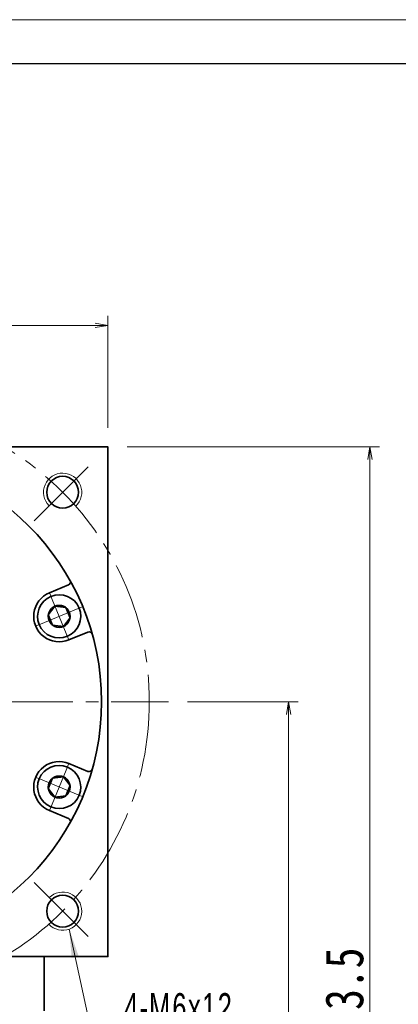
# Model space of a CAD drawing. Header units: millimetres. Extents: x -18 to 578, y -13 to 398.
# Tile 8 of 8: x 378 to 437, y 244 to 398. Entities that reach past the tile are written whole.
import ezdxf

# ---------------------------------------------------------------- set-up
doc = ezdxf.new("R2010")
doc.units = ezdxf.units.MM
doc.set_wipeout_variables(frame=1)
doc.linetypes.add('点画线', pattern=[18, 12, -2, 2, -2])
for name, color, linetype, lineweight in [('中心线层', 1, '点画线', 18), ('图框_外框线', 7, 'Continuous', 18), ('尺寸线层', 3, 'Continuous', 18), ('粗实线层', 7, 'Continuous', 35)]:
    doc.layers.add(name, color=color, linetype=linetype, lineweight=lineweight)
doc.styles.add('宋体', font='SimSun.ttf', dxfattribs={"width": 0.8})
doc.styles.add('标准', font='txt', dxfattribs={"width": 0.667})
doc.dimstyles.new('A水平标注$0', dxfattribs={"dimtxt": 3.5, "dimasz": 2, "dimexe": 1.5, "dimexo": 3, "dimgap": 1.1, "dimtad": 1, "dimtoh": 1, "dimdec": 4, "dimdsep": 46, "dimtxsty": '宋体', "dimblk": 'OPEN', "dimcen": 3, "dimclrd": 3, "dimclre": 3, "dimclrt": 6, "dimadec": 0, "dimazin": 0, "dimtm": 1e-09, "dimtfac": 1, "dimtdec": 4, "dimtix": 1, "dimtmove": 0, "dimatfit": 3, "dimldrblk": 'OPEN', "dimfxl": 0, "dimlwd": 13, "dimlwe": 13, "dimarcsym": 0})

# ---------------------------------------------------------------- blocks, each defined once
blk = doc.blocks.new('_Open')
at = {"color": 0, "linetype": 'ByBlock', "lineweight": -2}
for p, q in [((-1, 0.167), (0, 0)), ((-1, -0.167), (0, 0)), ((0, 0), (-1, 0))]:
    blk.add_line(p, q, dxfattribs=at)
blk = doc.blocks.new('*D29')
at = {"layer": 'Defpoints', "color": 0, "transparency": 16777216}
for p in [(391.77, 350.38), (311.77, 331.32), (391.77, 331.32)]:
    blk.add_point(p, dxfattribs=at)
at = {"layer": '尺寸线层', "color": 3, "lineweight": 13, "transparency": 16777216}
for p, q in [((311.77, 334.32), (311.77, 351.88)), ((391.77, 334.32), (391.77, 351.88)), ((313.77, 350.38), (389.77, 350.38))]:
    blk.add_line(p, q, dxfattribs=at)
at = {"layer": '尺寸线层', "color": 3, "lineweight": 13, "transparency": 16777216, "xscale": 2, "yscale": 2, "zscale": 2, "rotation": 180}
blk.add_blockref('_Open', (311.77, 350.38), dxfattribs=at)
at = {"layer": '尺寸线层', "color": 3, "lineweight": 13, "transparency": 16777216, "xscale": 2, "yscale": 2, "zscale": 2}
blk.add_blockref('_Open', (391.77, 350.38), dxfattribs=at)
at = {"layer": '尺寸线层', "color": 6, "transparency": 16777216, "insert": (351.77, 354.31), "char_height": 6, "attachment_point": 5, "style": '宋体', "bg_fill": 3, "box_fill_scale": 1.1, "bg_fill_color": 257, "bg_fill_transparency": 0}
blk.add_mtext('80', dxfattribs=at)
blk = doc.blocks.new('*X11')
at = {"layer": '尺寸线层', "linetype": 'Continuous'}
blk.add_hatch(color=0, dxfattribs=at).paths.add_polyline_path([(-6.36, 15.51), (-4.86, 11.23), (-5.96, 10.99)], flags=0)
at = {"layer": '尺寸线层', "color": 0, "linetype": 'Continuous'}
blk.add_line((-6.36, 15.51), (-3, 0), dxfattribs=at)
at = {"layer": '尺寸线层', "color": 0}
for p, q in [((-3, 0), (0, 0)), ((0, 0), (19.4, 0)), ((0, 0), (0, 0))]:
    blk.add_line(p, q, dxfattribs=at)
at = {"layer": '尺寸线层', "color": 0, "insert": (2.25, 0.9), "char_height": 4.5, "width": 34.2949, "attachment_point": 7, "line_spacing_factor": 1.15057, "style": '标准'}
blk.add_mtext('\\T1.1;4-M6x12', dxfattribs=at)
blk = doc.blocks.new('*D31')
at = {"layer": 'Defpoints', "color": 0, "transparency": 16777216}
for p in [(401.27, 291.32), (381.57, 157.82), (420.16, 157.82)]:
    blk.add_point(p, dxfattribs=at)
at = {"layer": '尺寸线层', "color": 3, "lineweight": 13, "transparency": 16777216}
for p, q in [((404.27, 291.32), (421.66, 291.32)), ((420.16, 289.32), (420.16, 159.82)), ((384.57, 157.82), (421.66, 157.82))]:
    blk.add_line(p, q, dxfattribs=at)
at = {"layer": '尺寸线层', "color": 3, "lineweight": 13, "transparency": 16777216, "xscale": 2, "yscale": 2, "zscale": 2}
for p, rotation in [((420.16, 291.32), 90), ((420.16, 157.82), 270)]:
    blk.add_blockref('_Open', p, dxfattribs=dict(at, rotation=rotation))
at = {"layer": '尺寸线层', "color": 6, "transparency": 16777216, "insert": (416.16, 224.57), "char_height": 6, "attachment_point": 5, "rotation": 90, "style": '宋体', "bg_fill": 3, "box_fill_scale": 1.1, "bg_fill_color": 256, "bg_fill_true_color": 13158600, "bg_fill_transparency": 0}
blk.add_mtext('133.5', dxfattribs=at)
blk = doc.blocks.new('*D32')
at = {"layer": 'Defpoints', "color": 0, "transparency": 16777216}
for p in [(391.77, 331.32), (381.57, 157.82), (432.94, 157.82)]:
    blk.add_point(p, dxfattribs=at)
at = {"layer": '尺寸线层', "color": 3, "lineweight": 13, "transparency": 16777216}
for p, q in [((394.77, 331.32), (434.44, 331.32)), ((432.94, 329.32), (432.94, 159.82)), ((384.57, 157.82), (434.44, 157.82))]:
    blk.add_line(p, q, dxfattribs=at)
at = {"layer": '尺寸线层', "color": 3, "lineweight": 13, "transparency": 16777216, "xscale": 2, "yscale": 2, "zscale": 2}
for p, rotation in [((432.94, 331.32), 90), ((432.94, 157.82), 270)]:
    blk.add_blockref('_Open', p, dxfattribs=dict(at, rotation=rotation))
at = {"layer": '尺寸线层', "color": 6, "transparency": 16777216, "insert": (428.94, 244.57), "char_height": 6, "attachment_point": 5, "rotation": 90, "style": '宋体', "bg_fill": 3, "box_fill_scale": 1.1, "bg_fill_color": 256, "bg_fill_true_color": 13158600, "bg_fill_transparency": 0}
blk.add_mtext('173.5', dxfattribs=at)
blk = doc.blocks.new('*X12')
at = {"layer": '中心线层', "linetype": '点画线', "lineweight": 18}
for p, q in [((0, -3.89), (0, 3.89)), ((-3.89, 0), (3.89, 0))]:
    blk.add_line(p, q, dxfattribs=at)
at = {"layer": '粗实线层'}
for p, q in [((-1.73, 0), (-0.87, 1.5)), ((-1.73, 0), (-0.87, -1.5)), ((-0.87, 1.5), (0.87, 1.5)), ((1.73, 0), (0.87, 1.5)), ((1.73, 0), (0.87, 1.5)), ((1.73, 0), (0.87, -1.5)), ((-0.87, -1.5), (0.87, -1.5))]:
    blk.add_line(p, q, dxfattribs=at)
blk.add_circle((0, 0), 1.73, dxfattribs=at)
for start, end in [(0, 180), (180, 360)]:
    blk.add_arc((0, 0), 3.39, start, end, dxfattribs=at)

msp = doc.modelspace()

# ---------------------------------------------------------------- linework, layer by layer
at = {"layer": '中心线层'}
for p, q in [((380.16601, 319.71363), (389.2356, 328.78322)), ((302.27213, 291.31975), (401.27213, 291.31975)), ((380.16601, 262.92586), (389.2356, 253.85627))]:
    msp.add_line(p, q, dxfattribs=at)
msp.add_circle((351.77213, 291.31975), 46.5, dxfattribs=at)
at = {"layer": '图框_外框线', "color": 3}
msp.add_lwpolyline([(-15.26192, -12.67879), (566.02427, -12.67879), (566.02427, 398.37359), (-15.26192, 398.37359)], close=True, dxfattribs=at)
at = {"layer": '图框_外框线', "color": 3, "lineweight": 25}
msp.add_lwpolyline([(19.33845, -5.75871), (559.1042, -5.75871), (559.1042, 391.45352), (19.33845, 391.45352)], close=True, dxfattribs=at)
at = {"layer": '粗实线层'}
msp.add_lwpolyline([(311.77213, 251.31975), (311.77213, 331.31975), (391.77213, 331.31975), (391.77213, 251.31975)], close=True, dxfattribs=at)
for centre, radius in [((351.77213, 291.31975), 39), ((384.6526, 324.20021), 2.5), ((384.6526, 258.43928), 2.5)]:
    msp.add_circle(centre, radius, dxfattribs=at)
at = {"layer": '粗实线层', "lineweight": 18}
for centre, start, end in [((384.6526, 324.20021), 313.1514284, 225), ((384.6526, 258.43928), 223.1514284, 135)]:
    msp.add_arc(centre, 3, start, end, dxfattribs=at)

# ---------------------------------------------------------------- block references
at = {"layer": '尺寸线层'}
msp.add_blockref('*X11', (392.0405, 240.11224), dxfattribs=at)

# ---------------------------------------------------------------- next in the draw order: dimensions: what is measured, and where the dimension line sits
dim = msp.add_linear_dim(base=(391.77213, 350.37887), p1=(311.77213, 331.31975), p2=(391.77213, 331.31975), dimstyle='A水平标注$0', override={"dimtxt": 6, "dimgap": 1, "dimblk": 'Open', "dimtfill": 1, "dimtfillclr": 256}, dxfattribs=at)
dim.commit()
dim.dimension.update_dxf_attribs({"geometry": '*D29', "text_midpoint": (351.77213, 354.31183)})
dim = msp.add_linear_dim(base=(420.15526, 157.81975), p1=(401.27213, 291.31975), p2=(381.57213, 157.81975), angle=270, dimstyle='A水平标注$0', override={"dimtxt": 6, "dimgap": 1, "dimblk": 'Open', "dimtfill": 1, "dimtfillclr": 256}, dxfattribs=at)
dim.commit()
dim.dimension.update_dxf_attribs({"geometry": '*D31', "text_midpoint": (416.15526, 224.56975)})

# ---------------------------------------------------------------- next in the draw order: dimensions: what is measured, and where the dimension line sits
dim = msp.add_linear_dim(base=(432.94111, 157.81975), p1=(391.77213, 331.31975), p2=(381.57213, 157.81975), angle=270, dimstyle='A水平标注$0', override={"dimtxt": 6, "dimgap": 1, "dimblk": 'Open', "dimtfill": 1, "dimtfillclr": 256}, dxfattribs=at)
dim.commit()
dim.dimension.update_dxf_attribs({"geometry": '*D32', "text_midpoint": (428.94111, 244.56975)})

# ---------------------------------------------------------------- next in the draw order: linework, layer by layer
at = {"layer": '粗实线层'}
for p, q in [((382.57718, 308.40919), (385.56696, 309.64759)), ((385.63865, 301.01815), (388.62842, 302.25655)), ((385.63865, 281.62134), (388.62842, 280.38294)), ((382.57718, 274.23031), (385.56696, 272.9919)), ((381.77213, 242.81975), (381.77213, 251.31975))]:
    msp.add_line(p, q, dxfattribs=at)
for centre, radius, start, end in [((385.37562, 310.10953), 0.5, 292.4998882, 29.2125124), ((384.10791, 304.71367), 4, 112.5, 292.5), ((388.81976, 301.79462), 0.5, 15.7874876, 112.5001118), ((384.10791, 277.92583), 4, 67.5, 247.5), ((388.81976, 280.84488), 0.5, 247.4998882, 344.2125124), ((385.37562, 272.52996), 0.5, 330.7874876, 67.5001118)]:
    msp.add_arc(centre, radius, start, end, dxfattribs=at)

# ---------------------------------------------------------------- next in the draw order: wipeouts: each hides what was drawn before it
for points in [[(385.40521, 301.58172), (385.42463, 301.58983), (385.44401, 301.59807), (385.46333, 301.60643), (385.4826, 301.6149), (385.50181, 301.6235), (385.52098, 301.63221), (385.54009, 301.64105), (385.55914, 301.65), (385.57814, 301.65907), (385.59708, 301.66826), (385.61596, 301.67757), (385.63478, 301.68699), (385.65355, 301.69653), (385.67226, 301.70619), (385.6909, 301.71596), (385.70949, 301.72585), (385.72801, 301.73585), (385.74647, 301.74597), (385.76487, 301.7562), (385.7832, 301.76655), (385.80147, 301.77701), (385.81967, 301.78758), (385.83781, 301.79827), (385.85588, 301.80907), (385.87388, 301.81998), (385.89182, 301.831), (385.90969, 301.84213), (385.92748, 301.85338), (385.94521, 301.86473), (385.96287, 301.87619), (385.96287, 301.87619), (386.09179, 301.96479), (386.2165, 302.05924), (386.33671, 302.15934), (386.45218, 302.26489), (386.56265, 302.37564), (386.6679, 302.49138), (386.7677, 302.61185), (386.86183, 302.73679), (386.9501, 302.86594), (387.03231, 302.99903), (387.1083, 303.13577), (387.1779, 303.27587), (387.24096, 303.41903), (387.29736, 303.56495), (387.34695, 303.71331), (387.38966, 303.8638), (387.42537, 304.01611), (387.45402, 304.1699), (387.47554, 304.32484), (387.48989, 304.48062), (387.49704, 304.63689), (387.49698, 304.79332), (387.48969, 304.94959), (387.47521, 305.10535), (387.45355, 305.26028), (387.42478, 305.41404), (387.38893, 305.56632), (387.3461, 305.71677), (387.29638, 305.86509), (387.23987, 306.01096), (387.23987, 306.01096), (387.17668, 306.15407), (387.10696, 306.29411), (387.03086, 306.43078), (386.94853, 306.5638), (386.86015, 306.69288), (386.76591, 306.81774), (386.66601, 306.93813), (386.56067, 307.05377), (386.4501, 307.16444), (386.33454, 307.26988), (386.21424, 307.36988), (386.08946, 307.46422), (385.96046, 307.55271), (385.82751, 307.63515), (385.6909, 307.71137), (385.55092, 307.78121), (385.40787, 307.84452), (385.26205, 307.90115), (385.11377, 307.95101), (384.96335, 307.99396), (384.8111, 308.02993), (384.65736, 308.05884), (384.50245, 308.08063), (384.3467, 308.09525), (384.19044, 308.10266), (384.03401, 308.10286), (383.87773, 308.09584), (383.72195, 308.08162), (383.56698, 308.06023), (383.41317, 308.03171), (383.41317, 308.03171), (383.39258, 308.02733), (383.37201, 308.02283), (383.35148, 308.01819), (383.33097, 308.01343), (383.3105, 308.00855), (383.29005, 308.00353), (383.26964, 307.99839), (383.24926, 307.99312), (383.22891, 307.98772), (383.20859, 307.9822), (383.18831, 307.97655), (383.16807, 307.97078), (383.14786, 307.96488), (383.12769, 307.95886), (383.10756, 307.95271), (383.08746, 307.94643), (383.06741, 307.94003), (383.04739, 307.93351), (383.02742, 307.92686), (383.00748, 307.92009), (382.98759, 307.9132), (382.96775, 307.90618), (382.94794, 307.89903), (382.92818, 307.89177), (382.90847, 307.88438), (382.88881, 307.87687), (382.86919, 307.86924), (382.84961, 307.86149), (382.83009, 307.85361), (382.81062, 307.84562), (382.81062, 307.84562), (382.64848, 307.77343), (382.49035, 307.69286), (382.33664, 307.60412), (382.1878, 307.50745), (382.04421, 307.40313), (381.90628, 307.29144), (381.77439, 307.17269), (381.64889, 307.04719), (381.53014, 306.9153), (381.41845, 306.77737), (381.31413, 306.63378), (381.21746, 306.48494), (381.12872, 306.33124), (381.04815, 306.1731), (380.97596, 306.01096), (380.91236, 305.84527), (380.85751, 305.67648), (380.81158, 305.50505), (380.77468, 305.33145), (380.74692, 305.15615), (380.72836, 304.97964), (380.71908, 304.80241), (380.71908, 304.62493), (380.72836, 304.44769), (380.74692, 304.27118), (380.77468, 304.09589), (380.81158, 303.92229), (380.85751, 303.75086), (380.91236, 303.58206), (380.97596, 303.41637), (380.97596, 303.41637), (381.04815, 303.25423), (381.12872, 303.0961), (381.21746, 302.9424), (381.31413, 302.79355), (381.41845, 302.64997), (381.53014, 302.51204), (381.64889, 302.38015), (381.77439, 302.25465), (381.90628, 302.13589), (382.04421, 302.0242), (382.1878, 301.91988), (382.33664, 301.82322), (382.49035, 301.73448), (382.64848, 301.6539), (382.81062, 301.58172), (382.97631, 301.51811), (383.1451, 301.46327), (383.31653, 301.41733), (383.49014, 301.38043), (383.66543, 301.35267), (383.84194, 301.33412), (384.01917, 301.32483), (384.19665, 301.32483), (384.37389, 301.33412), (384.5504, 301.35267), (384.72569, 301.38043), (384.89929, 301.41733), (385.07073, 301.46327), (385.23952, 301.51811)], [(382.81062, 274.79388), (382.83009, 274.78588), (382.84961, 274.778), (382.86919, 274.77025), (382.88881, 274.76262), (382.90847, 274.75511), (382.92818, 274.74772), (382.94794, 274.74046), (382.96775, 274.73332), (382.98759, 274.7263), (383.00748, 274.7194), (383.02742, 274.71263), (383.04739, 274.70598), (383.06741, 274.69946), (383.08746, 274.69306), (383.10756, 274.68679), (383.12769, 274.68064), (383.14786, 274.67461), (383.16807, 274.66871), (383.18831, 274.66294), (383.20859, 274.65729), (383.22891, 274.65177), (383.24926, 274.64637), (383.26964, 274.64111), (383.29005, 274.63596), (383.3105, 274.63095), (383.33097, 274.62606), (383.35148, 274.6213), (383.37201, 274.61667), (383.39258, 274.61216), (383.41317, 274.60778), (383.41317, 274.60778), (383.56698, 274.57926), (383.72195, 274.55787), (383.87773, 274.54365), (384.03401, 274.53663), (384.19044, 274.53683), (384.3467, 274.54425), (384.50245, 274.55886), (384.65736, 274.58065), (384.8111, 274.60956), (384.96335, 274.64553), (385.11377, 274.68849), (385.26205, 274.73834), (385.40787, 274.79498), (385.55092, 274.85828), (385.6909, 274.92812), (385.82751, 275.00434), (385.96046, 275.08678), (386.08946, 275.17527), (386.21424, 275.26961), (386.33454, 275.36961), (386.4501, 275.47506), (386.56067, 275.58572), (386.66601, 275.70137), (386.76591, 275.82175), (386.86015, 275.94661), (386.94853, 276.07569), (387.03086, 276.20871), (387.10696, 276.34538), (387.17668, 276.48542), (387.23987, 276.62853), (387.23987, 276.62853), (387.29638, 276.7744), (387.3461, 276.92272), (387.38893, 277.07318), (387.42478, 277.22545), (387.45355, 277.37922), (387.47521, 277.53414), (387.48969, 277.68991), (387.49698, 277.84617), (387.49704, 278.00261), (387.48989, 278.15888), (387.47554, 278.31465), (387.45402, 278.4696), (387.42537, 278.62339), (387.38966, 278.77569), (387.34695, 278.92618), (387.29736, 279.07455), (387.24096, 279.22047), (387.1779, 279.36363), (387.1083, 279.50372), (387.03231, 279.64046), (386.9501, 279.77355), (386.86183, 279.9027), (386.7677, 280.02765), (386.6679, 280.14811), (386.56265, 280.26385), (386.45218, 280.37461), (386.33671, 280.48015), (386.2165, 280.58025), (386.09179, 280.6747), (385.96287, 280.7633), (385.96287, 280.7633), (385.94521, 280.77476), (385.92748, 280.78612), (385.90969, 280.79736), (385.89182, 280.8085), (385.87388, 280.81952), (385.85588, 280.83043), (385.83781, 280.84123), (385.81967, 280.85191), (385.80147, 280.86249), (385.7832, 280.87295), (385.76487, 280.88329), (385.74647, 280.89353), (385.72801, 280.90364), (385.70949, 280.91365), (385.6909, 280.92353), (385.67226, 280.93331), (385.65355, 280.94296), (385.63478, 280.9525), (385.61596, 280.96193), (385.59708, 280.97123), (385.57814, 280.98042), (385.55914, 280.98949), (385.54009, 280.99844), (385.52098, 281.00728), (385.50181, 281.01599), (385.4826, 281.02459), (385.46333, 281.03307), (385.44401, 281.04143), (385.42463, 281.04966), (385.40521, 281.05778), (385.40521, 281.05778), (385.23952, 281.12138), (385.07073, 281.17623), (384.89929, 281.22216), (384.72569, 281.25906), (384.5504, 281.28682), (384.37389, 281.30538), (384.19665, 281.31467), (384.01917, 281.31467), (383.84194, 281.30538), (383.66543, 281.28682), (383.49014, 281.25906), (383.31653, 281.22216), (383.1451, 281.17623), (382.97631, 281.12138), (382.81062, 281.05778), (382.64848, 280.98559), (382.49035, 280.90502), (382.33664, 280.81628), (382.1878, 280.71961), (382.04421, 280.61529), (381.90628, 280.5036), (381.77439, 280.38485), (381.64889, 280.25935), (381.53014, 280.12746), (381.41845, 279.98953), (381.31413, 279.84594), (381.21746, 279.6971), (381.12872, 279.54339), (381.04815, 279.38526), (380.97596, 279.22312), (380.97596, 279.22312), (380.91236, 279.05743), (380.85751, 278.88864), (380.81158, 278.71721), (380.77468, 278.54361), (380.74692, 278.36831), (380.72836, 278.1918), (380.71908, 278.01457), (380.71908, 277.83709), (380.72836, 277.65985), (380.74692, 277.48334), (380.77468, 277.30805), (380.81158, 277.13445), (380.85751, 276.96301), (380.91236, 276.79422), (380.97596, 276.62853), (381.04815, 276.46639), (381.12872, 276.30826), (381.21746, 276.15456), (381.31413, 276.00571), (381.41845, 275.86213), (381.53014, 275.7242), (381.64889, 275.5923), (381.77439, 275.46681), (381.90628, 275.34805), (382.04421, 275.23636), (382.1878, 275.13204), (382.33664, 275.03538), (382.49035, 274.94664), (382.64848, 274.86606)]]:
    msp.add_wipeout(points).dxf.layer = '粗实线层'

# ---------------------------------------------------------------- next in the draw order: block references
for p, rotation in [((384.10791, 304.71367), 292.5000000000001), ((384.10791, 277.92583), 247.5000000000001)]:
    msp.add_blockref('*X12', p, dxfattribs=dict(at, rotation=rotation))

doc.saveas('drawing.dxf')
